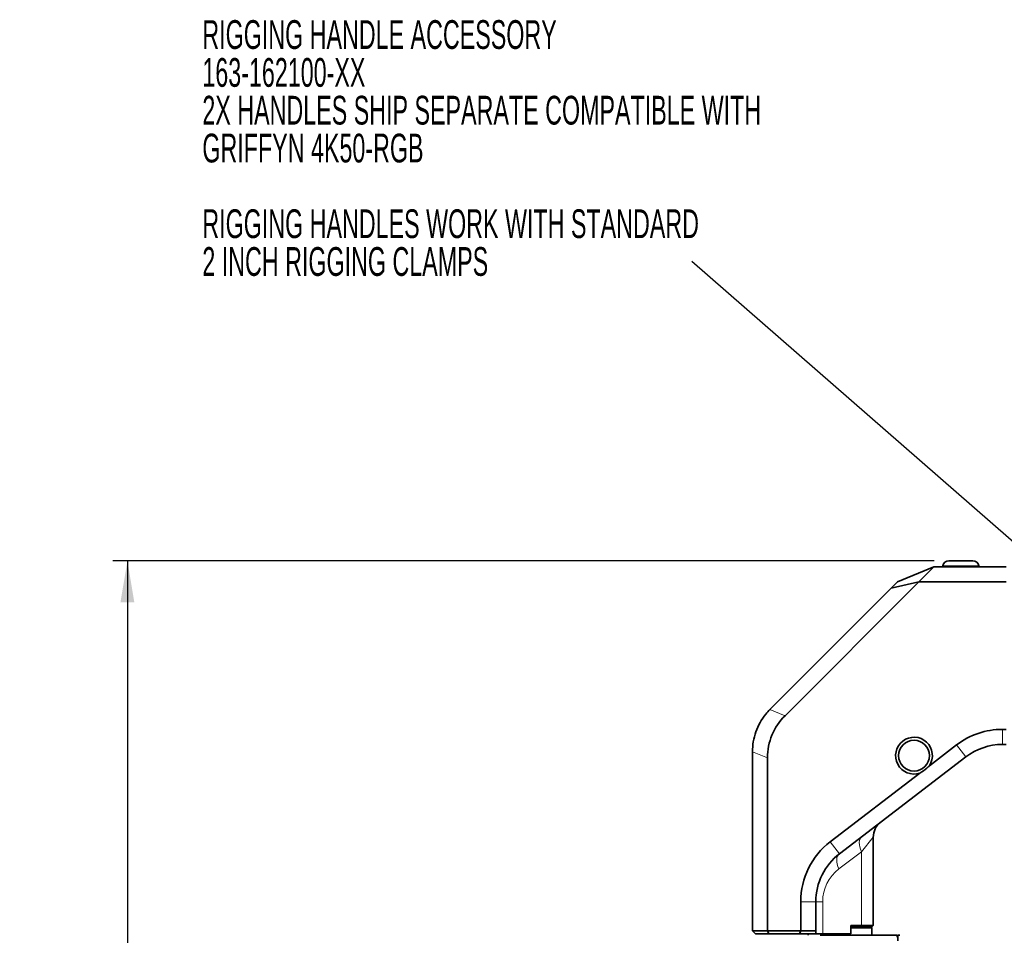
# Model space of a CAD drawing. Header units: millimetres. Extents: x 0 to 1118, y 0 to 864.
# Tile 55 of 85: x 664 to 772, y 257 to 358. Entities that reach past the tile are written whole.
import ezdxf

# ---------------------------------------------------------------- set-up
doc = ezdxf.new("R2010")
doc.units = ezdxf.units.MM
doc.layers.add('ALPHAREV', color=7, linetype='Continuous', lineweight=25)
doc.styles.add('SLDTEXTSTYLE0', font='TXT', dxfattribs={"width": 0.605})
doc.dimstyles.new('SLDDIMSTYLE0', dxfattribs={"dimtxt": 3.175, "dimasz": 4.572, "dimexe": 0, "dimexo": 0.0625, "dimgap": 0.79375, "dimtad": 0, "dimtih": 1, "dimtoh": 1, "dimdec": 1, "dimlfac": 3, "dimrnd": 1e-09, "dimzin": 4, "dimdsep": 46, "dimtxsty": 'SLDTEXTSTYLE0', "dimsah": 1, "dimcen": 0.09, "dimadec": 0, "dimazin": 1, "dimtfac": 1, "dimtofl": 0, "dimtmove": 0, "dimatfit": 3, "dimfxl": 1, "dimfrac": 2, "dimtolj": 1, "dimtzin": 12, "dimarcsym": 0})
doc.dimstyles.new('SLDDIMSTYLE1', dxfattribs={"dimtxt": 0.18, "dimasz": 4.572, "dimexe": 0, "dimexo": 0.0625, "dimgap": 0, "dimtad": 0, "dimtih": 1, "dimtoh": 1, "dimdec": 0, "dimrnd": 1e-09, "dimzin": 0, "dimdsep": 46, "dimtxsty": 'Standard', "dimsah": 1, "dimcen": 0.09, "dimadec": 0, "dimazin": 0, "dimtfac": 4.572, "dimtdec": 0, "dimtofl": 0, "dimtmove": 0, "dimatfit": 3, "dimfxl": 1, "dimfrac": 2, "dimtolj": 1, "dimtzin": 0, "dimarcsym": 0})

# ---------------------------------------------------------------- blocks, each defined once
blk = doc.blocks.new('_D')
at = {"layer": 'ALPHAREV'}
for p, q in [((764.49, 298.29), (673.85, 298.29)), ((675.45, 298.29), (675.45, 216.96)), ((676.66, 216.23), (675.57, 216.23)), ((675.57, 216.23), (675.57, 211.36)), ((685.15, 216.23), (686.24, 216.23)), ((686.24, 216.23), (686.24, 211.36)), ((675.57, 211.36), (676.66, 211.36)), ((686.24, 211.36), (685.15, 211.36)), ((675.45, 129.29), (675.45, 210.63)), ((749.13, 129.29), (673.85, 129.29))]:
    blk.add_line(p, q, dxfattribs=at)
for points in [[(675.45, 298.29), (674.68, 293.72), (676.21, 293.72)], [(675.45, 129.29), (676.21, 133.86), (674.68, 133.86)]]:
    blk.add_solid(points, dxfattribs=at)
at = {"layer": 'ALPHAREV', "char_height": 3.175, "attachment_point": 1, "style": 'SLDTEXTSTYLE0'}
for s, insert in [('507.0', (663.56, 215.45)), ('20.0', (676.66, 215.45))]:
    blk.add_mtext(s, dxfattribs=dict(at, insert=insert))
blk = doc.blocks.new('SW_NOTE_0_1')
at = {"layer": 'ALPHAREV', "color": 0, "char_height": 3.175, "attachment_point": 1, "style": 'SLDTEXTSTYLE0'}
for s, insert in [('RIGGING HANDLE ACCESSORY', (-54, 26.63)), ('163-162100-XX', (-54, 22.45)), ('2X HANDLES SHIP SEPARATE COMPATIBLE WITH', (-54, 18.28)), ('GRIFFYN 4K50-RGB', (-54, 14.1)), ('RIGGING HANDLES WORK WITH STANDARD', (-54, 5.75)), ('2 INCH RIGGING CLAMPS', (-54, 1.58))]:
    blk.add_mtext(s, dxfattribs=dict(at, insert=insert))

msp = doc.modelspace()

# ---------------------------------------------------------------- linework, layer by layer
at = {"color": 7, "linetype": 'Continuous', "lineweight": 35}
for p, q in [((765.438, 297.742), (765.417, 297.626)), ((768.74, 298.293), (766.094, 298.293)), ((769.417, 297.626), (769.397, 297.742)), ((760.417, 295.959), (764.441, 297.626)), ((764.441, 297.626), (762.774, 295.959)), ((764.441, 297.626), (772.417, 297.626)), ((762.774, 295.959), (748.017, 281.202)), ((759.727, 295.269), (762.774, 295.959)), ((760.417, 295.959), (759.727, 295.269)), ((772.417, 295.959), (762.774, 295.959)), ((759.727, 295.269), (746.37, 281.912)), ((772.013, 279.693), (772.417, 279.693)), ((744.417, 277.198), (744.417, 257.459)), ((763.95, 275.676), (766.941, 277.971)), ((772.417, 278.026), (772.013, 278.026)), ((746.084, 276.535), (746.084, 257.459)), ((767.955, 276.649), (754.026, 265.961)), ((753.011, 267.283), (762.889, 274.862)), ((757.75, 258.026), (757.75, 267.775)), ((749.75, 257.459), (749.75, 260.672)), ((751.417, 260.672), (751.417, 257.459)), ((755.269, 258.026), (756.441, 258.026)), ((755.269, 257.131), (755.269, 258.026)), ((756.398, 257.959), (755.269, 257.959)), ((757.6, 257.793), (755.269, 257.793)), ((757.684, 257.959), (756.398, 257.959)), ((756.441, 258.026), (757.75, 258.026)), ((757.6, 257.793), (757.434, 257.959)), ((757.6, 256.959), (757.6, 257.793)), ((757.684, 257.959), (757.75, 258.026)), ((744.417, 257.459), (746.084, 257.459)), ((744.417, 257.459), (744.75, 257.126)), ((746.222, 257.126), (744.75, 257.126)), ((746.084, 257.459), (749.75, 257.459)), ((746.084, 257.459), (746.222, 257.126)), ((749.612, 257.126), (746.222, 257.126)), ((749.75, 257.459), (749.612, 257.126)), ((751.452, 257.126), (749.612, 257.126)), ((749.75, 257.459), (751.417, 257.459)), ((750.567, 257.126), (750.567, 256.959)), ((751.417, 257.459), (751.417, 257.373)), ((752.173, 257.126), (751.452, 257.126)), ((751.883, 256.959), (760.377, 256.959)), ((755.265, 257.126), (752.173, 257.126)), ((755.265, 257.126), (755.269, 257.131)), ((760.377, 256.959), (760.381, 256.764)), ((760.467, 256.959), (760.61, 256.959)), ((760.467, 256.959), (760.467, 256.359)), ((760.657, 256.959), (760.668, 256.959))]:
    msp.add_line(p, q, dxfattribs=at)
at = {"color": 7, "linetype": 'Continuous', "lineweight": 18}
for p, q in [((769.397, 297.742), (765.438, 297.742)), ((746.35, 281.892), (748.017, 281.202)), ((772.013, 278.026), (772.013, 279.693)), ((746.084, 276.535), (744.417, 277.226)), ((767.955, 276.649), (766.941, 277.971)), ((756.441, 266.19), (757.75, 267.775)), ((754.026, 265.961), (753.011, 267.283)), ((756.441, 266.19), (753.953, 264.281)), ((756.441, 266.19), (756.441, 258.026)), ((751.417, 260.672), (749.75, 260.672)), ((752.173, 260.672), (751.417, 260.672)), ((752.173, 260.672), (752.173, 257.126)), ((756.398, 257.959), (756.441, 258.026))]:
    msp.add_line(p, q, dxfattribs=at)
at = {"color": 7, "linetype": 'Continuous', "lineweight": 18, "flags": 128}
for points in [[(756.441, 266.19), (756.336, 266.455), (756.262, 266.715), (756.221, 266.964), (756.213, 267.197), (756.24, 267.407), (756.299, 267.592), (756.391, 267.747), (756.513, 267.869)], [(753.953, 264.281), (753.848, 264.547), (753.774, 264.807), (753.733, 265.056), (753.726, 265.288), (753.752, 265.499), (753.812, 265.684), (753.904, 265.839), (754.026, 265.961)]]:
    msp.add_lwpolyline(points, dxfattribs=at)
at = {"color": 7, "linetype": 'Continuous', "lineweight": 35}
msp.add_circle((762.25, 276.793), 1.7, dxfattribs=at)
for centre, radius, start, end in [((766.094, 297.626), 0.667, 90, 170), ((768.74, 297.626), 0.667, 10, 90), ((751.084, 277.198), 6.667, 135, 135.23832), ((772.013, 271.359), 8.333, 90, 127.49804), ((762.25, 276.793), 2.033, 326.68826, 288.30782), ((751.084, 277.198), 6.667, 179.76168, 180), ((772.013, 271.359), 6.667, 90, 127.49804), ((759.867, 267.775), 2.117, 127.49804, 180.21707), ((758.084, 260.672), 8.333, 127.49804, 180), ((758.084, 260.672), 6.667, 127.49804, 180)]:
    msp.add_arc(centre, radius, start, end, dxfattribs=at)
at = {"color": 7, "linetype": 'Continuous', "lineweight": 18}
msp.add_arc((756.723, 260.672), 4.55, 127.49804, 180, dxfattribs=at)
at = {"color": 7, "linetype": 'Continuous', "lineweight": 35}
for centre, major_axis, ratio, start_param, end_param in [((759.283, 273.802), (12.707, -5.263), 0.6785983, 2.8675784, 3.4156069), ((753.534, 258.87), (1.956, 1.956), 0.4142136, 2.7488936, 2.9315008)]:
    msp.add_ellipse(centre, major_axis=major_axis, ratio=ratio, start_param=start_param, end_param=end_param, dxfattribs=at)
for points, knots in [([(744.417, 277.226), (744.437, 277.595), (744.476, 278.344), (744.77, 279.431), (745.236, 280.462), (745.78, 281.281), (746.195, 281.726), (746.35, 281.892)], [0, 0, 0, 0, 0.2138865, 0.4339709, 0.6478581, 0.8679536, 1, 1, 1, 1]), ([(762.889, 274.862), (763.167, 275.032), (763.552, 275.267), (763.863, 275.587), (763.95, 275.676)], [0, 0, 0, 0, 0.7204445, 1, 1, 1, 1])]:
    msp.add_open_spline(points, degree=3, knots=knots, dxfattribs=at)

# ---------------------------------------------------------------- block references
at = {"layer": 'ALPHAREV'}
msp.add_blockref('SW_NOTE_0_1', (737.719, 331.345), dxfattribs=at)

# ---------------------------------------------------------------- dimensions: what is measured, and where the dimension line sits
dim = msp.add_linear_dim(base=(675.446, 298.293), p1=(750.734, 129.293), p2=(766.094, 298.293), angle=90, dimstyle='SLDDIMSTYLE0', dxfattribs=at)
dim.commit()
dim.dimension.update_dxf_attribs({"geometry": '_D', "text_midpoint": (675.446, 213.793), "dimtype": 160})

# ---------------------------------------------------------------- leaders
msp.add_leader([(777.467, 296.635), (737.719, 331.345)], dimstyle='SLDDIMSTYLE1', dxfattribs=at)

doc.saveas('drawing.dxf')
